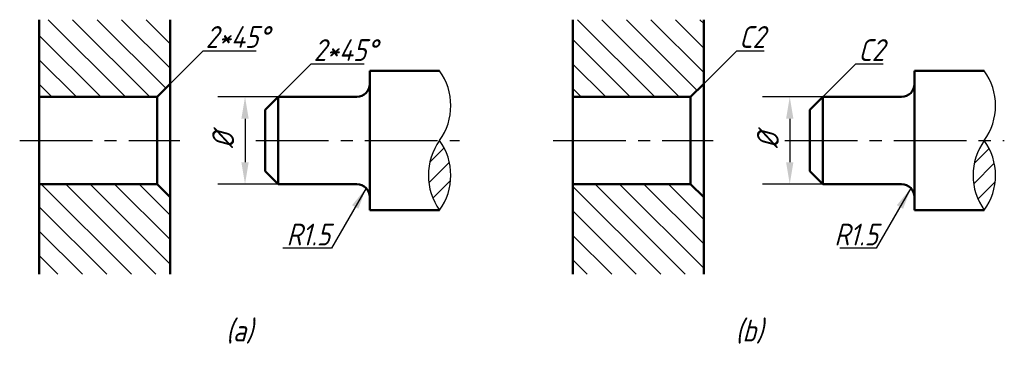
# Model space of a CAD drawing. Header units: millimetres. Extents: x 93.4 to 183.7, y 189.6 to 219.6.
import ezdxf

# ---------------------------------------------------------------- set-up
doc = ezdxf.new("R2010")
doc.units = ezdxf.units.MM
doc.header["$LTSCALE"] = 0.7
doc.linetypes.add('CENTER2', pattern=[28.575, 19.05, -3.175, 3.175, -3.175])
doc.linetypes.add('PHANTOM2', pattern=[31.75, 15.875, -3.175, 3.175, -3.175, 3.175, -3.175])
for name, color, linetype in [('剖面线层', 7, 'Continuous'), ('双点划线层', 146, 'PHANTOM2'), ('尺寸层', 221, 'Continuous'), ('细实线层', 7, 'Continuous')]:
    doc.layers.add(name, color=color, linetype=linetype)
doc.layers.add('点画线层', color=3, linetype='CENTER2', lineweight=25)
doc.layers.add('粗实线层', color=1, linetype='Continuous', lineweight=50)
doc.styles.add('工程字体（斜）', font='gbeitc.shx', dxfattribs={"bigfont": 'gbcbig.shx'})
doc.styles.add('工程斜体', font='gbeitc.shx', dxfattribs={"bigfont": 'gbcbig.shx'})
doc.dimstyles.new('gb35', dxfattribs={"dimtxt": 3.5, "dimasz": 3.5, "dimexe": 2.5, "dimexo": 0, "dimgap": 1, "dimtad": 1, "dimdsep": 46, "dimtxsty": '工程字体（斜）', "dimcen": 0, "dimadec": 0, "dimazin": 0, "dimtfac": 1, "dimtmove": 0, "dimatfit": 3, "dimfxl": 0, "dimarcsym": 0})

# ---------------------------------------------------------------- blocks, each defined once
blk = doc.blocks.new('*D13')
at = {"layer": 'Defpoints', "color": 0, "ltscale": 0.5}
for p in [(117.103, 212.55), (114.061, 204.55), (117.103, 204.55)]:
    blk.add_point(p, dxfattribs=at)
at = {"layer": '尺寸层', "color": 0, "lineweight": -2, "ltscale": 0.5}
for p, q in [((117.103, 212.55), (111.561, 212.55)), ((114.061, 210.55), (114.061, 206.55)), ((117.103, 204.55), (111.561, 204.55))]:
    blk.add_line(p, q, dxfattribs=at)
at = {"layer": '尺寸层', "color": 0, "ltscale": 0.5}
for points in [[(113.727, 210.55), (114.394, 210.55), (114.061, 212.55)], [(113.727, 206.55), (114.394, 206.55), (114.061, 204.55)]]:
    blk.add_solid(points, dxfattribs=at)
at = {"layer": '尺寸层', "color": 0, "ltscale": 0.5, "insert": (112.061, 208.55), "char_height": 2, "attachment_point": 5, "rotation": 90, "style": '工程字体（斜）'}
blk.add_mtext('%%C', dxfattribs=at)
blk = doc.blocks.new('*D14')
at = {"layer": 'Defpoints', "color": 0, "ltscale": 0.5}
for p in [(167.055, 212.55), (164.013, 204.55), (167.055, 204.55)]:
    blk.add_point(p, dxfattribs=at)
at = {"layer": '尺寸层', "color": 0, "lineweight": -2, "ltscale": 0.5}
for p, q in [((167.055, 212.55), (161.513, 212.55)), ((164.013, 210.55), (164.013, 206.55)), ((167.055, 204.55), (161.513, 204.55))]:
    blk.add_line(p, q, dxfattribs=at)
at = {"layer": '尺寸层', "color": 0, "ltscale": 0.5}
for points in [[(163.68, 210.55), (164.347, 210.55), (164.013, 212.55)], [(163.68, 206.55), (164.347, 206.55), (164.013, 204.55)]]:
    blk.add_solid(points, dxfattribs=at)
at = {"layer": '尺寸层', "color": 0, "ltscale": 0.5, "insert": (162.013, 208.55), "char_height": 2, "attachment_point": 5, "rotation": 90, "style": '工程字体（斜）'}
blk.add_mtext('%%C', dxfattribs=at)
blk = doc.blocks.new('sd')
at = {"layer": '剖面线层', "ltscale": 0.5}
h = blk.add_hatch(dxfattribs=at)
h.set_pattern_fill('ANSI31', scale=0.5, angle=90, style=0)
h.set_pattern_definition([(135, (-148.8447, -204.5503), (-1.122532, -1.122532), [])])
h.paths.add_polyline_path([(-17.105, 15.081), (-29.105, 15.081), (-29.105, 8), (-18.305, 8), (-17.105, 9.2)])
h.paths.add_polyline_path([(-17.105, -1.2), (-18.305, 0), (-29.105, 0), (-29.105, -8.273), (-17.105, -8.273)])
h = blk.add_hatch(dxfattribs=at)
h.set_pattern_fill('ANSI31', scale=0.5, angle=90, style=0)
h.set_pattern_definition([(135, (-147.4503, -204.5503), (-1.122532, -1.122532), [])])
h.paths.add_polyline_path([(31.821, 15.081), (19.821, 15.081), (19.821, 8), (30.621, 8), (31.821, 9.2)])
h.paths.add_polyline_path([(31.821, -1.2), (30.621, 0), (19.821, 0), (19.821, -8.273), (31.821, -8.273)])
h = blk.add_hatch(dxfattribs=at)
h.set_pattern_fill('ANSI31', scale=0.4, style=0)
h.set_pattern_definition([(45, (-105.8959, -204.5503), (-0.8980256, 0.8980256), [])])
h.paths.add_polyline_path([(7.6, -2.4, 0.321813), (7.6, 4, 0.321813)])
h = blk.add_hatch(dxfattribs=at)
h.set_pattern_fill('ANSI31', scale=0.4, style=0)
h.set_pattern_definition([(45, (-100.7365, -204.5503), (-0.8980256, 0.8980256), [])])
h.paths.add_polyline_path([(57.553, -2.4, 0.321813), (57.553, 4, 0.321813)])
at = {"layer": '尺寸层', "color": 7, "ltscale": 0.5}
for p, q in [((-17.105, 9.2), (-14.075, 12.23)), ((-14.075, 12.23), (-9.221, 12.23)), ((31.821, 9.2), (34.851, 12.23)), ((34.851, 12.23), (37.35, 12.23)), ((-7.2, 8), (-4.17, 11.03)), ((-4.17, 11.03), (0.685, 11.03)), ((42.753, 8), (45.783, 11.03)), ((45.783, 11.03), (48.282, 11.03))]:
    blk.add_line(p, q, dxfattribs=at)
at = {"layer": '点画线层', "color": 7, "ltscale": 0.5}
for p, q in [((-30.905, 4), (-16.232, 4)), ((-9.248, 4), (9.434, 4)), ((18.021, 4), (32.694, 4)), ((39.253, 4), (59.387, 4))]:
    blk.add_line(p, q, dxfattribs=at)
at = {"layer": '粗实线层', "color": 7, "ltscale": 0.5}
for p, q in [((-29.105, 15.081), (-29.105, -8.273)), ((-17.105, 15.081), (-17.105, -8.273)), ((19.821, 15.081), (19.821, -8.273)), ((31.821, 15.081), (31.821, -8.273)), ((1.2, 10.4), (7.6, 10.4)), ((1.2, 10.4), (1.2, -2.4)), ((51.153, 10.4), (57.553, 10.4)), ((51.153, 10.4), (51.153, -2.4)), ((-18.305, 8), (-17.105, 9.2)), ((30.621, 8), (31.821, 9.2)), ((-29.105, 8), (-18.305, 8)), ((-18.305, 8), (-18.305, 0)), ((-8.4, 6.8), (-7.2, 8)), ((-7.2, 8), (0, 8)), ((-7.2, 0), (-7.2, 8)), ((19.821, 8), (30.621, 8)), ((30.621, 8), (30.621, 0)), ((41.553, 6.8), (42.753, 8)), ((42.753, 8), (49.953, 8)), ((42.753, 0), (42.753, 8)), ((-8.4, 6.8), (-8.4, 1.2)), ((41.553, 6.8), (41.553, 1.2)), ((-8.4, 1.2), (-7.2, 0)), ((41.553, 1.2), (42.753, 0)), ((-7.2, 0), (0, 0)), ((42.753, 0), (49.953, 0)), ((-29.105, 0), (-18.305, 0)), ((-18.305, 0), (-17.105, -1.2)), ((19.821, 0), (30.621, 0)), ((30.621, 0), (31.821, -1.2)), ((1.2, -2.4), (7.6, -2.4)), ((51.153, -2.4), (57.553, -2.4))]:
    blk.add_line(p, q, dxfattribs=at)
for centre, start, end in [((0, 9.2), 270, 0), ((49.953, 9.2), 270, 0), ((0, -1.2), 0, 90), ((49.953, -1.2), 0, 90)]:
    blk.add_arc(centre, 1.2, start, end, dxfattribs=at)
at = {"layer": '细实线层', "color": 7, "ltscale": 0.5}
for centre, start, end in [((3.143, 7.2), 324.32232, 35.67768), ((53.096, 7.2), 324.32232, 35.67768), ((12.057, 0.8), 144.32232, 215.67768), ((3.143, 0.8), 324.32232, 35.67768), ((62.01, 0.8), 144.32232, 215.67768), ((53.096, 0.8), 324.32232, 35.67768)]:
    blk.add_arc(centre, 5.487, start, end, dxfattribs=at)
at = {"layer": '尺寸层', "color": 7, "ltscale": 0.5, "char_height": 2, "attachment_point": 1, "style": '工程斜体'}
for s, insert, width in [('2*45°', (-13.859, 14.495), 6.14525), ('C2', (35.067, 14.495), 6.14525), ('2*45°', (-3.953, 13.295), 6.14525), ('C2', (45.999, 13.295), 6.14525), ('R1.5', (-6.437, -3.628), 2.98682), ('R1.5', (43.795, -3.628), 2.98682), ('(a)', (-11.997, -12.435), 2.98682), ('(b)', (34.732, -12.435), 2.98682)]:
    blk.add_mtext(s, dxfattribs=dict(at, insert=insert, width=width))
at = {"layer": '尺寸层', "color": 7, "ltscale": 0.5}
for base, p1, p2, picture, middle in [((-10.242, 0), (-7.2, 8), (-7.2, 0), '*D13', (-12.242, 4)), ((39.711, 0), (42.753, 8), (42.753, 0), '*D14', (37.711, 4))]:
    dim = blk.add_linear_dim(base=base, p1=p1, p2=p2, angle=90, text='%%C', dimstyle='gb35', override={"dimtxt": 2, "dimasz": 2}, dxfattribs=at)
    dim.commit()
    dim.dimension.update_dxf_attribs({"geometry": picture, "text_midpoint": middle, "insert": (-124.303, -204.55)})
for points in [[(0.864, -0.367), (-2.322, -5.886), (-6.779, -5.886)], [(50.817, -0.367), (47.63, -5.886), (44.302, -5.886)]]:
    blk.add_leader(points, dimstyle='gb35', override={"dimasz": 2}, dxfattribs=at)

msp = doc.modelspace()

# ---------------------------------------------------------------- block references
at = {"layer": '双点划线层', "color": 7}
msp.add_blockref('sd', (124.303, 204.55), dxfattribs=at)

doc.saveas('drawing.dxf')
